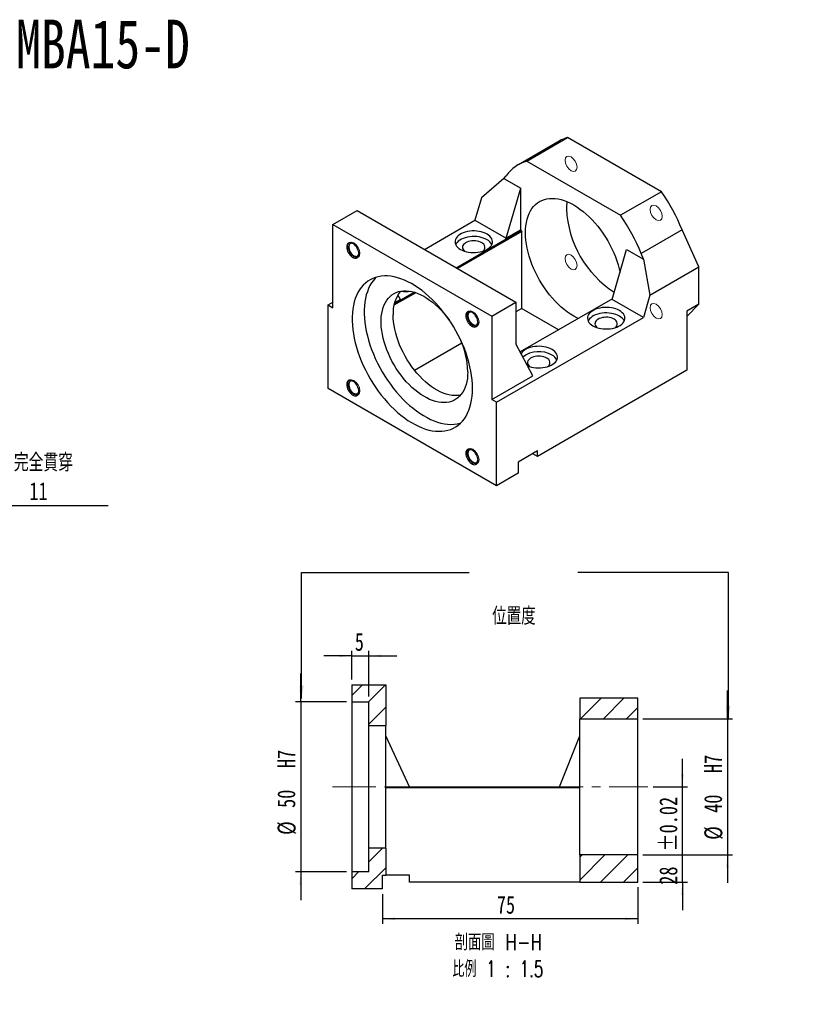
# Model space of a CAD drawing. Header units: millimetres. Extents: x 41 to 277, y 4 to 196.
# Tile 2 of 2: x 120 to 277, y 4 to 196. Entities that reach past the tile are written whole.
import ezdxf

# ---------------------------------------------------------------- set-up
doc = ezdxf.new("R2010")
doc.units = ezdxf.units.MM
doc.linetypes.add('CENTERX2', pattern=[20.32, 12.7, -2.54, 2.54, -2.54])
doc.layers.add('FORMAT', color=7, linetype='Continuous')
doc.styles.add('SLDTEXTSTYLE0', font='TXT', dxfattribs={"width": 0.75})
doc.styles.add('SLDTEXTSTYLE1', font='TXT', dxfattribs={"width": 0.75, "bigfont": 'bigfont'})
doc.styles.add('SLDTEXTSTYLE2', font='TXT', dxfattribs={"width": 0.675, "bigfont": 'bigfont'})
doc.styles.add('SLDTEXTSTYLE4', font='TXT', dxfattribs={"width": 0.666667})
doc.dimstyles.new('SLDDIMSTYLE1', dxfattribs={"dimtxt": 0.18, "dimasz": 2.5, "dimexe": 0, "dimexo": 0.0625, "dimgap": 0, "dimtad": 0, "dimtih": 1, "dimtoh": 1, "dimdec": 0, "dimrnd": 1e-09, "dimzin": 0, "dimdsep": 46, "dimtxsty": 'Standard', "dimsah": 1, "dimcen": 0.09, "dimadec": 0, "dimazin": 0, "dimtfac": 2.5, "dimtdec": 0, "dimtofl": 0, "dimtmove": 0, "dimatfit": 3, "dimfxl": 1, "dimfrac": 2, "dimtolj": 1, "dimtzin": 0, "dimarcsym": 0})
doc.dimstyles.new('SLDDIMSTYLE2', dxfattribs={"dimtxt": 3.5, "dimasz": 2.5, "dimexe": 0, "dimexo": 0.0625, "dimgap": 0.875, "dimtad": 1, "dimlfac": 1.5, "dimrnd": 1e-09, "dimzin": 12, "dimdsep": 46, "dimtxsty": 'SLDTEXTSTYLE0', "dimsah": 1, "dimcen": 0.09, "dimadec": 0, "dimazin": 3, "dimtol": 1, "dimtp": 0.02, "dimtm": 0.02, "dimtfac": 1, "dimtmove": 0, "dimatfit": 0, "dimfxl": 1, "dimfrac": 2, "dimtolj": 1, "dimarcsym": 0})
doc.dimstyles.new('SLDDIMSTYLE3', dxfattribs={"dimtxt": 3.5, "dimasz": 2.5, "dimexe": 0, "dimexo": 0.0625, "dimgap": 0.875, "dimtad": 1, "dimlfac": 1.5, "dimrnd": 1e-09, "dimzin": 12, "dimdsep": 46, "dimtxsty": 'SLDTEXTSTYLE0', "dimsah": 1, "dimcen": 0.09, "dimadec": 0, "dimazin": 3, "dimtfac": 1, "dimtmove": 0, "dimatfit": 0, "dimfxl": 1, "dimfrac": 2, "dimtolj": 1, "dimtzin": 12, "dimarcsym": 0})
doc.dimstyles.new('SLDDIMSTYLE4', dxfattribs={"dimtxt": 3.5, "dimasz": 2.5, "dimexe": 0, "dimexo": 0.0625, "dimgap": 0.875, "dimtad": 1, "dimlfac": 1.5, "dimrnd": 1e-09, "dimzin": 12, "dimdsep": 46, "dimtxsty": 'SLDTEXTSTYLE0', "dimsah": 1, "dimcen": 0.09, "dimadec": 0, "dimazin": 3, "dimtfac": 1, "dimtofl": 0, "dimtmove": 0, "dimatfit": 3, "dimfxl": 1, "dimfrac": 2, "dimtolj": 1, "dimtzin": 12, "dimarcsym": 0})
doc.dimstyles.new('SLDDIMSTYLE6', dxfattribs={"dimtxt": 3.5, "dimasz": 2.5, "dimexe": 0, "dimexo": 0.0625, "dimgap": 0.875, "dimtad": 0, "dimtih": 1, "dimtoh": 1, "dimdec": 1, "dimlfac": 1.5, "dimrnd": 1e-09, "dimzin": 12, "dimdsep": 46, "dimtxsty": 'SLDTEXTSTYLE0', "dimsah": 1, "dimcen": 0, "dimadec": 0, "dimazin": 3, "dimtfac": 1, "dimtofl": 0, "dimtmove": 0, "dimatfit": 3, "dimfxl": 1, "dimfrac": 2, "dimtolj": 1, "dimtzin": 12, "dimarcsym": 0})

# ---------------------------------------------------------------- blocks, each defined once
blk = doc.blocks.new('_D_1')
at = {"layer": 'FORMAT', "color": 7}
for p, q in [((250.14, 46.25), (250.14, 51.75)), ((244.39, 46.25), (251.14, 46.25)), ((250.14, 27.58), (250.14, 46.25)), ((242.39, 27.58), (251.14, 27.58)), ((250.14, 27.58), (250.14, 22.08))]:
    blk.add_line(p, q, dxfattribs=at)
for points in [[(250.14, 46.25), (250.39, 48.75), (249.89, 48.75)], [(250.14, 27.58), (249.89, 25.08), (250.39, 25.08)]]:
    blk.add_solid(points, dxfattribs=at)
at = {"layer": 'FORMAT', "color": 7, "char_height": 3.5, "attachment_point": 1, "rotation": 90, "style": 'SLDTEXTSTYLE0'}
for s, insert in [('±0.02', (245.63, 33.56)), ('28', (245.63, 27.07))]:
    blk.add_mtext(s, dxfattribs=dict(at, insert=insert))
blk = doc.blocks.new('_D_2')
at = {"layer": 'FORMAT', "color": 7}
for p, q in [((258.95, 59.58), (258.95, 65.08)), ((242.39, 59.58), (259.95, 59.58)), ((258.95, 59.58), (258.95, 32.92)), ((242.39, 32.92), (259.95, 32.92)), ((258.95, 32.92), (258.95, 27.42))]:
    blk.add_line(p, q, dxfattribs=at)
for points in [[(258.95, 59.58), (259.2, 62.08), (258.7, 62.08)], [(258.95, 32.92), (258.7, 30.42), (259.2, 30.42)]]:
    blk.add_solid(points, dxfattribs=at)
at = {"layer": 'FORMAT', "color": 7, "char_height": 3.5, "attachment_point": 1, "rotation": 90, "style": 'SLDTEXTSTYLE0'}
for s, insert in [('H7', (254.39, 48.95)), ('40', (254.39, 41.16)), ('%%c', (254.44, 35.88))]:
    blk.add_mtext(s, dxfattribs=dict(at, insert=insert))
blk = doc.blocks.new('_D_3')
at = {"layer": 'FORMAT', "color": 7}
for p, q in [((185.39, 71.88), (179.89, 71.88)), ((185.39, 67.25), (185.39, 72.88)), ((185.39, 71.88), (188.72, 71.88)), ((188.72, 63.92), (188.72, 72.88)), ((188.72, 71.88), (194.22, 71.88))]:
    blk.add_line(p, q, dxfattribs=at)
for points in [[(185.39, 71.88), (182.89, 72.13), (182.89, 71.63)], [(188.72, 71.88), (191.22, 71.63), (191.22, 72.13)]]:
    blk.add_solid(points, dxfattribs=at)
at = {"layer": 'FORMAT', "color": 7, "insert": (185.99, 76.39), "char_height": 3.5, "attachment_point": 1, "style": 'SLDTEXTSTYLE0'}
blk.add_mtext('5', dxfattribs=at)
blk = doc.blocks.new('_D_4')
at = {"layer": 'FORMAT', "color": 7}
for p, q in [((175.39, 62.92), (175.39, 68.42)), ((184.39, 62.92), (174.39, 62.92)), ((175.39, 62.92), (175.39, 29.58)), ((184.39, 29.58), (174.39, 29.58)), ((175.39, 29.58), (175.39, 24.08))]:
    blk.add_line(p, q, dxfattribs=at)
for points in [[(175.39, 62.92), (175.64, 65.42), (175.14, 65.42)], [(175.39, 29.58), (175.14, 27.08), (175.64, 27.08)]]:
    blk.add_solid(points, dxfattribs=at)
at = {"layer": 'FORMAT', "color": 7, "char_height": 3.5, "attachment_point": 1, "rotation": 90, "style": 'SLDTEXTSTYLE0'}
for s, insert in [('H7', (170.82, 49.92)), ('50', (170.82, 42.12)), ('%%c', (170.88, 36.84))]:
    blk.add_mtext(s, dxfattribs=dict(at, insert=insert))
blk = doc.blocks.new('_D_5')
at = {"layer": 'FORMAT', "color": 7}
for p, q in [((191.39, 25.25), (191.39, 19.4)), ((241.39, 26.58), (241.39, 19.4)), ((241.39, 20.4), (191.39, 20.4))]:
    blk.add_line(p, q, dxfattribs=at)
for points in [[(191.39, 20.4), (193.89, 20.15), (193.89, 20.65)], [(241.39, 20.4), (238.89, 20.65), (238.89, 20.15)]]:
    blk.add_solid(points, dxfattribs=at)
at = {"layer": 'FORMAT', "color": 7, "insert": (213.8, 24.91), "char_height": 3.5, "attachment_point": 1, "style": 'SLDTEXTSTYLE0'}
blk.add_mtext('75', dxfattribs=at)
blk = doc.blocks.new('SW_NOTE_1')
at = {"layer": 'FORMAT', "color": 0, "char_height": 3.175, "attachment_point": 2}
for s, insert, style in [('\\M+19655\\M+196CA\\M+19AA4 H-H', (10.42, 4.09), 'SLDTEXTSTYLE1'), ('\\M+194E4\\M+197E1 1 : 1.5', (10.32, -1.14), 'SLDTEXTSTYLE2')]:
    blk.add_mtext(s, dxfattribs=dict(at, insert=insert, style=style))
blk = doc.blocks.new('SW_SYMBOL_HOLE_SPOT')
at = {"layer": 'FORMAT', "color": 0}
for p, q in [((0, 875), (0, 75)), ((1600, 75), (1600, 875)), ((0, 75), (1600, 75))]:
    blk.add_line(p, q, dxfattribs=at)
blk = doc.blocks.new('_D_6')
at = {"layer": 'FORMAT'}
for p, q in [((85.54, 128.67), (95.68, 101.32)), ((95.68, 101.32), (137.67, 101.32))]:
    blk.add_line(p, q, dxfattribs=at)
blk.add_solid([(85.54, 128.67), (86.18, 126.24), (86.65, 126.42)], dxfattribs=at)
at = {"layer": 'FORMAT', "xscale": 0.0044707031, "yscale": 0.0044707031, "zscale": 0.0044707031}
blk.add_blockref('SW_SYMBOL_HOLE_SPOT', (106.23, 101.81), dxfattribs=at)
at = {"layer": 'FORMAT', "char_height": 3.5, "attachment_point": 1}
for s, insert, style in [('4 x', (97.26, 111.5), 'SLDTEXTSTYLE4'), ('%%c', (104.68, 111.44), 'SLDTEXTSTYLE0'), ('6.6 \\M+18AAE\\M+19153\\M+18AD1\\M+190FA', (111.27, 111.5), 'SLDTEXTSTYLE1'), ('%%c', (115.67, 105.83), 'SLDTEXTSTYLE0'), ('11', (122.26, 105.89), 'SLDTEXTSTYLE0')]:
    blk.add_mtext(s, dxfattribs=dict(at, insert=insert, style=style))

msp = doc.modelspace()

# ---------------------------------------------------------------- hatches: boundary and pattern name
at = {"linetype": 'Continuous', "lineweight": 18}
h = msp.add_hatch(dxfattribs=at)
h.set_pattern_fill('ANSI31', style=0)
h.paths.add_polyline_path([(192.0565, 66.2499), (185.3898, 66.2499), (185.3898, 62.9166), (188.7231, 62.9166), (188.7231, 58.2499), (192.0565, 58.2499)], flags=0)
h = msp.add_hatch(dxfattribs=at)
h.set_pattern_fill('ANSI31', style=0)
h.paths.add_polyline_path([(241.3898, 59.5833), (241.3898, 63.5833), (230.0565, 63.5833), (230.0565, 59.5833)], flags=0)
h = msp.add_hatch(dxfattribs=at)
h.set_pattern_fill('ANSI31', style=0)
h.paths.add_polyline_path([(192.0565, 28.9166), (192.0565, 34.2499), (188.7231, 34.2499), (188.7231, 29.5833), (185.3898, 29.5833), (185.3898, 26.2499), (191.3898, 26.2499), (191.3898, 28.9166)], flags=0)
h = msp.add_hatch(dxfattribs=at)
h.set_pattern_fill('ANSI31', style=0)
h.paths.add_polyline_path([(230.0565, 32.9166), (230.0565, 27.5833), (241.3898, 27.5833), (241.3898, 32.9166)], flags=0)

# ---------------------------------------------------------------- linework, layer by layer
at = {"color": 7, "linetype": 'Continuous', "lineweight": 25}
for p, q in [((226.0288, 172.6958), (218.015, 168.0695)), ((219.655, 168.7651), (227.6689, 173.3914)), ((246.0537, 162.7781), (227.6689, 173.3914)), ((219.655, 168.7651), (238.0398, 158.1518)), ((215.1433, 165.3817), (215.6481, 165.9068)), ((215.1433, 165.3817), (210.7821, 161.5698)), ((215.1433, 165.3817), (218.4765, 163.4575)), ((215.6481, 153.6593), (218.4765, 163.4575)), ((218.4765, 155.2921), (218.4765, 163.4575)), ((246.0537, 162.7781), (238.0398, 158.1518)), ((210.7821, 161.5698), (209.5198, 157.197)), ((181.707, 156.3833), (186.421, 159.1046)), ((186.421, 159.1046), (217.5337, 141.1437)), ((181.707, 140.0525), (181.707, 156.3833)), ((181.707, 156.3833), (212.8197, 138.4223)), ((199.6226, 151.4835), (209.5198, 157.197)), ((209.5198, 157.197), (215.6481, 153.6593)), ((205.8452, 147.8913), (218.5708, 155.2377)), ((218.7122, 154.9927), (206.128, 147.728)), ((218.4765, 155.2921), (215.6481, 153.6593)), ((218.5708, 155.2377), (218.4765, 155.2921)), ((218.5708, 155.2377), (218.7122, 154.9927)), ((218.7122, 139.9139), (218.7122, 154.9927)), ((250.0606, 155.2935), (242.0467, 150.6672)), ((253.3604, 148.0507), (250.0606, 155.2935)), ((236.3899, 141.6853), (239.2183, 151.4835)), ((239.2183, 151.4835), (242.5515, 149.5593)), ((242.5515, 149.5593), (242.0467, 150.6672)), ((242.5515, 149.5593), (243.7804, 142.5203)), ((243.7804, 142.5203), (253.3604, 148.0507)), ((253.3604, 140.7626), (253.3604, 148.0507)), ((197.9465, 143.0049), (193.6591, 140.5298)), ((193.7409, 140.9037), (197.5818, 143.121)), ((180.7641, 140.5967), (181.707, 141.141)), ((194.9063, 141.6853), (193.7733, 141.0312)), ((194.9063, 141.6853), (194.419, 142.6098)), ((212.8197, 138.4223), (217.5337, 141.1437)), ((217.5337, 141.1437), (217.5337, 132.9783)), ((236.4276, 141.8159), (218.3701, 131.3915)), ((242.5181, 138.1475), (236.3899, 141.6853)), ((243.7804, 142.5203), (242.5181, 138.1475)), ((253.3604, 140.7626), (251.0034, 139.4019)), ((253.3604, 140.7626), (251.0034, 138.3105)), ((180.7641, 124.2659), (180.7641, 140.5967)), ((180.7641, 140.5967), (181.707, 140.0525)), ((218.7122, 139.9139), (217.5337, 139.2336)), ((218.7122, 139.9139), (225.9226, 135.7515)), ((251.0034, 139.4019), (251.0034, 127.8039)), ((212.8197, 138.4223), (212.8197, 122.0915)), ((213.7625, 121.5472), (242.5181, 138.1475)), ((206.9545, 133.1264), (197.7089, 127.789)), ((220.8335, 126.7178), (217.5337, 132.9783)), ((251.0034, 127.8039), (221.7763, 110.9314)), ((212.8197, 122.0915), (220.8335, 126.7178)), ((213.7625, 105.2164), (180.7641, 124.2659)), ((213.7625, 121.5472), (212.8197, 122.0915)), ((213.7625, 105.2164), (213.7625, 121.5472)), ((221.7763, 112.0201), (218.0051, 109.8431)), ((221.7763, 110.9314), (221.7763, 112.0201)), ((221.7763, 110.9314), (220.8334, 111.4758)), ((218.0051, 109.8431), (218.0051, 107.6656)), ((218.0051, 107.6656), (213.7625, 105.2164)), ((185.3898, 66.2499), (185.3898, 62.9166)), ((185.3898, 66.2499), (192.0565, 66.2499)), ((192.0565, 66.2499), (192.0565, 58.2499)), ((185.3898, 62.9166), (188.7231, 62.9166)), ((185.3898, 62.9166), (185.3898, 29.5833)), ((188.7231, 58.2499), (188.7231, 62.9166)), ((230.0565, 63.5833), (230.0565, 59.5833)), ((241.3898, 63.5833), (230.0565, 63.5833)), ((241.3898, 59.5833), (241.3898, 63.5833)), ((188.7231, 34.2499), (188.7231, 58.2499)), ((188.7231, 58.2499), (192.0565, 58.2499)), ((192.0565, 34.2499), (192.0565, 58.2499)), ((230.0565, 59.5833), (241.3898, 59.5833)), ((230.0565, 32.9166), (230.0565, 59.5833)), ((241.3898, 32.9166), (241.3898, 59.5833)), ((196.7231, 46.2499), (192.0565, 56.2499)), ((226.0565, 46.2499), (230.0565, 56.2499)), ((192.0565, 46.2499), (230.0565, 46.2499)), ((230.0565, 46.0499), (192.0565, 46.0499)), ((188.7231, 29.5833), (188.7231, 34.2499)), ((192.0565, 34.2499), (188.7231, 34.2499)), ((192.0565, 34.2499), (192.0565, 28.9166)), ((241.3898, 32.9166), (230.0565, 32.9166)), ((230.0565, 32.9166), (230.0565, 27.5833)), ((241.3898, 27.5833), (241.3898, 32.9166)), ((185.3898, 29.5833), (185.3898, 26.2499)), ((188.7231, 29.5833), (185.3898, 29.5833)), ((191.3898, 26.2499), (191.3898, 28.9166)), ((191.3898, 28.9166), (192.0565, 28.9166)), ((196.7231, 28.9166), (192.0565, 28.9166)), ((196.7231, 27.5833), (196.7231, 28.9166)), ((230.0565, 27.5833), (196.7231, 27.5833)), ((230.0565, 27.5833), (241.3898, 27.5833)), ((191.3898, 26.2499), (185.3898, 26.2499))]:
    msp.add_line(p, q, dxfattribs=at)
at = {"color": 7, "linetype": 'Continuous', "lineweight": 18, "flags": 128}
for points in [[(228.3276, 166.8886), (228.7786, 166.7318), (229.1609, 166.8061), (229.4164, 167.1002), (229.5061, 167.5692), (229.4164, 168.1417), (229.1609, 168.7307), (228.7786, 169.2465), (228.3276, 169.6104), (227.8766, 169.7672), (227.4943, 169.6929), (227.2388, 169.3988), (227.1491, 168.9298), (227.2388, 168.3573), (227.4943, 167.7683), (227.8766, 167.2525), (228.3276, 166.8886)], [(243.8158, 159.3084), (243.9055, 158.7358), (244.1609, 158.1468), (244.5433, 157.6311), (244.9943, 157.2671), (245.4453, 157.1104), (245.8276, 157.1847), (246.0831, 157.4787), (246.1728, 157.9477), (246.0831, 158.5203), (245.8276, 159.1093), (245.4453, 159.625), (244.9943, 159.9889), (244.5433, 160.1457), (244.1609, 160.0714), (243.9055, 159.7774), (243.8158, 159.3084)], [(184.6185, 152.0752), (184.7082, 152.5442), (184.9637, 152.8383), (185.346, 152.9126), (185.797, 152.7558), (186.248, 152.3918), (186.6303, 151.8761), (186.8858, 151.2871), (186.9755, 150.7145), (186.8858, 150.2455), (186.6303, 149.9515), (186.248, 149.8772), (185.797, 150.034), (185.346, 150.3979), (184.9637, 150.9137), (184.7082, 151.5026), (184.6185, 152.0752)], [(229.5061, 148.3231), (229.4164, 148.8957), (229.1609, 149.4847), (228.7786, 150.0004), (228.3276, 150.3643), (227.8766, 150.5211), (227.4943, 150.4468), (227.2388, 150.1528), (227.1491, 149.6838), (227.2388, 149.1112), (227.4943, 148.5222), (227.8766, 148.0065), (228.3276, 147.6425), (228.7786, 147.4858), (229.1609, 147.5601), (229.4164, 147.8541), (229.5061, 148.3231)], [(244.9943, 140.7429), (244.5433, 140.8996), (244.1609, 140.8254), (243.9055, 140.5313), (243.8158, 140.0623), (243.9055, 139.4897), (244.1609, 138.9008), (244.5433, 138.385), (244.9943, 138.0211), (245.4453, 137.8643), (245.8276, 137.9386), (246.0831, 138.2326), (246.1728, 138.7016), (246.0831, 139.2742), (245.8276, 139.8632), (245.4453, 140.3789), (244.9943, 140.7429)], [(209.1303, 139.2857), (209.5813, 138.9218), (209.9637, 138.4061), (210.2191, 137.8171), (210.3088, 137.2445), (210.2191, 136.7755), (209.9637, 136.4815), (209.5813, 136.4072), (209.1303, 136.5639), (208.6793, 136.9279), (208.297, 137.4436), (208.0415, 138.0326), (207.9518, 138.6052), (208.0415, 139.0742), (208.297, 139.3682), (208.6793, 139.4425), (209.1303, 139.2857)], [(185.797, 123.0895), (185.346, 123.4535), (184.9637, 123.9692), (184.7082, 124.5582), (184.6185, 125.1308), (184.7082, 125.5998), (184.9637, 125.8938), (185.346, 125.9681), (185.797, 125.8113), (186.248, 125.4474), (186.6303, 124.9316), (186.8858, 124.3427), (186.9755, 123.7701), (186.8858, 123.3011), (186.6303, 123.007), (186.248, 122.9328), (185.797, 123.0895)], [(210.3088, 110.3), (210.2191, 109.831), (209.9637, 109.537), (209.5813, 109.4627), (209.1303, 109.6195), (208.6793, 109.9834), (208.297, 110.4991), (208.0415, 111.0881), (207.9518, 111.6607), (208.0415, 112.1297), (208.297, 112.4237), (208.6793, 112.498), (209.1303, 112.3413), (209.5813, 111.9773), (209.9637, 111.4616), (210.2191, 110.8726), (210.3088, 110.3)]]:
    msp.add_lwpolyline(points, dxfattribs=at)
at = {"color": 7, "linetype": 'Continuous', "lineweight": 25, "flags": 128}
for points in [[(219.4193, 154.7478), (219.4395, 155.4482), (219.5, 156.1223), (219.6005, 156.7672), (219.7406, 157.3802), (219.9197, 157.9585), (220.137, 158.4999), (220.3916, 159.0018), (220.6824, 159.4622), (221.0082, 159.8792), (221.3676, 160.2508), (221.759, 160.5756), (222.1807, 160.8521), (222.631, 161.0792), (223.1079, 161.2558), (223.6094, 161.3813), (224.1334, 161.455), (224.6775, 161.4768), (225.2394, 161.4464), (225.8168, 161.364), (226.4072, 161.23), (227.0081, 161.0449), (227.6168, 160.8096), (228.2308, 160.525), (228.8474, 160.1923), (229.464, 159.813), (230.078, 159.3887), (230.6867, 158.9213), (231.2876, 158.4126), (231.878, 157.865), (232.4554, 157.2807), (233.0173, 156.6623), (233.5615, 156.0123), (234.0854, 155.3337), (234.5869, 154.6292), (235.0638, 153.9019), (235.5141, 153.1549), (235.9358, 152.3915), (236.3272, 151.6148), (236.6866, 150.8282), (237.0124, 150.0352), (237.3032, 149.2389), (237.5578, 148.443), (237.7752, 147.6508), (237.9253, 147.0043)], [(211.8768, 154.4757), (211.5314, 154.6515), (211.1506, 154.8009), (210.7403, 154.9216), (210.3071, 155.0116), (209.8577, 155.0696), (209.3993, 155.0946), (208.9391, 155.0863), (208.4843, 155.0447), (208.0421, 154.9705), (207.6195, 154.8649), (207.2231, 154.7296), (206.8593, 154.5667), (206.5337, 154.3787), (206.2515, 154.1687), (206.0171, 153.9399), (205.8342, 153.6959), (205.7058, 153.4407), (205.6337, 153.1781), (205.6193, 152.9124), (205.6626, 152.6478), (205.763, 152.3884), (205.919, 152.1383), (206.1281, 151.9014), (206.3869, 151.6816), (206.6914, 151.4822), (207.0368, 151.3064), (207.4176, 151.157), (207.8279, 151.0363), (208.2612, 150.9462), (208.7105, 150.8883), (209.1689, 150.8632), (209.6292, 150.8716), (210.084, 150.9132), (210.5262, 150.9873), (210.9488, 151.0929), (211.3451, 151.2282), (211.7089, 151.3911), (212.0345, 151.5791), (212.3167, 151.7891), (212.5511, 152.018), (212.734, 152.2619), (212.8625, 152.5172), (212.9345, 152.7797), (212.949, 153.0454), (212.9056, 153.3101), (212.8052, 153.5695), (212.6492, 153.8196), (212.4402, 154.0564), (212.1814, 154.2763), (211.8768, 154.4757)], [(229.7364, 137.9532), (229.464, 138.0852), (228.8474, 138.4179), (228.2308, 138.7972), (227.6168, 139.2214), (227.0081, 139.6889), (226.4072, 140.1975), (225.8168, 140.7452), (225.2394, 141.3295), (224.6775, 141.9479), (224.1334, 142.5978), (223.6094, 143.2765), (223.1079, 143.981), (222.631, 144.7083), (222.1807, 145.4553), (221.759, 146.2187), (221.3676, 146.9954), (221.0082, 147.7819), (220.6824, 148.575), (220.3916, 149.3712), (220.137, 150.1672), (219.9197, 150.9594), (219.7406, 151.7445), (219.6005, 152.5192), (219.5, 153.2802), (219.4395, 154.0241), (219.4193, 154.7478)], [(186.7869, 150.5921), (186.7667, 150.8564), (186.7066, 151.135), (186.6086, 151.4186), (186.4763, 151.6974), (186.314, 151.962), (186.1272, 152.2034), (185.9224, 152.4132), (185.7065, 152.5845), (185.4868, 152.7113), (185.2709, 152.7893), (185.0661, 152.8159), (184.8793, 152.7902), (184.717, 152.713), (184.5846, 152.587), (184.4867, 152.4165), (184.4266, 152.2072), (184.4063, 151.9664), (184.4266, 151.7021), (184.4867, 151.4234), (184.5846, 151.1399), (184.717, 150.861), (184.8793, 150.5964), (185.0661, 150.3551), (185.2709, 150.1452), (185.4868, 149.974), (185.7065, 149.8472), (185.9224, 149.7691), (186.1272, 149.7425), (186.314, 149.7683), (186.4763, 149.8454), (186.6086, 149.9714), (186.7066, 150.142), (186.7667, 150.3512), (186.7869, 150.5921)], [(185.7016, 152.5878), (185.5489, 152.6448), (185.361, 152.6729), (185.191, 152.6487), (185.0459, 152.5731), (184.9314, 152.4493), (184.8524, 152.2824), (184.8121, 152.0791), (184.8121, 151.8478), (184.8524, 151.5979), (184.9314, 151.3398), (185.0459, 151.0839), (185.191, 150.8407), (185.361, 150.6202), (185.5489, 150.4315), (185.7468, 150.2821), (185.9469, 150.1784), (186.1408, 150.1244), (186.3206, 150.1225), (186.479, 150.1726), (186.6095, 150.2728), (186.7067, 150.4189), (186.7667, 150.605), (186.7823, 150.7158)], [(211.8768, 153.387), (211.5314, 153.5627), (211.1506, 153.7122), (210.7403, 153.8328), (210.3071, 153.9229), (209.8577, 153.9809), (209.3993, 154.0059), (208.9391, 153.9975), (208.4843, 153.9559), (208.0421, 153.8818), (207.6195, 153.7762), (207.2231, 153.6409), (206.8593, 153.478), (206.5337, 153.29), (206.2515, 153.08), (206.0171, 152.8512), (205.8342, 152.6072), (205.7408, 152.4346)], [(210.8398, 152.7883), (210.5701, 152.9207), (210.2671, 153.0264), (209.9386, 153.1027), (209.5932, 153.1476), (209.2398, 153.16), (208.8876, 153.1394), (208.5456, 153.0865), (208.2227, 153.0026), (207.9273, 152.89), (207.6671, 152.7514), (207.4488, 152.5905), (207.2779, 152.4114), (207.1591, 152.2189), (207.0953, 152.0179), (207.0881, 151.8135), (207.1379, 151.6112), (207.2432, 151.416), (207.4014, 151.2332), (207.538, 151.1176)], [(209.0484, 124.2686), (209.0281, 125.079), (208.9672, 125.91), (208.866, 126.7589), (208.7248, 127.6226), (208.5441, 128.4983), (208.3245, 129.3827), (208.0667, 130.2731), (207.7718, 131.1661), (207.4406, 132.0589), (207.0743, 132.9482), (206.6742, 133.8311), (206.2416, 134.7044), (205.7781, 135.5653), (205.2853, 136.4106), (204.7647, 137.2376), (204.2184, 138.0433), (203.648, 138.8249), (203.0557, 139.5799), (202.4434, 140.3055), (201.8132, 140.9993), (201.1673, 141.6588), (200.508, 142.2819), (199.8375, 142.8663), (199.1581, 143.4101), (198.4722, 143.9113), (197.7822, 144.3683), (197.0903, 144.7794), (196.399, 145.1433), (195.7107, 145.4586), (195.0278, 145.7244), (194.3526, 145.9397), (193.6874, 146.1037), (193.0345, 146.2159), (192.3962, 146.2759), (191.7747, 146.2835), (191.1721, 146.2387), (190.5905, 146.1415), (190.0319, 145.9924), (189.4983, 145.7919), (188.9914, 145.5407), (188.513, 145.2395), (188.0648, 144.8896), (187.6483, 144.4919), (187.2649, 144.0481), (186.916, 143.5595), (186.6028, 143.0278), (186.3263, 142.455), (186.0875, 141.8429), (185.8873, 141.1936), (185.7262, 140.5095), (185.605, 139.7929), (185.5239, 139.0462), (185.4833, 138.272), (185.4833, 137.4729), (185.5239, 136.6518), (185.605, 135.8115), (185.7262, 134.9548), (185.8873, 134.0848), (186.0875, 133.2044), (186.3263, 132.3166), (186.6028, 131.4245), (186.916, 130.5312), (187.2649, 129.6398), (187.6483, 128.7533), (188.0648, 127.8748), (188.513, 127.0073), (188.9914, 126.1539), (189.4983, 125.3174), (190.0319, 124.5007), (190.5905, 123.7067), (191.1721, 122.938), (191.7747, 122.1974), (192.3962, 121.4874), (193.0345, 120.8105), (193.6874, 120.1689), (194.3526, 119.5649), (195.0278, 119.0006), (195.7107, 118.4778), (196.399, 117.9985), (197.0903, 117.5643), (197.7822, 117.1766), (198.4722, 116.8368), (199.1581, 116.5461), (199.8375, 116.3055), (200.508, 116.1158), (201.1673, 115.9776), (201.8132, 115.8915), (202.4434, 115.8577), (203.0557, 115.8763), (203.648, 115.9473), (204.2184, 116.0705), (204.7647, 116.2454), (205.2853, 116.4714), (205.7781, 116.7477), (206.2416, 117.0734), (206.6742, 117.4473), (207.0743, 117.8682), (207.4406, 118.3347), (207.7718, 118.845), (208.0667, 119.3975), (208.3245, 119.9902), (208.5441, 120.6212), (208.7248, 121.2881), (208.866, 121.9888), (208.9672, 122.7208), (209.0281, 123.4816), (209.0484, 124.2686)], [(190.1929, 146.0414), (190.0053, 145.8526), (189.6219, 145.4088), (189.273, 144.9202), (188.9598, 144.3885), (188.6833, 143.8157), (188.4445, 143.2036), (188.2443, 142.5543), (188.0832, 141.8702), (187.962, 141.1536), (187.8809, 140.4068), (187.8403, 139.6326), (187.8403, 138.8336), (187.8809, 138.0125), (187.962, 137.1722), (188.0832, 136.3155), (188.2443, 135.4455), (188.4445, 134.565), (188.6833, 133.6773), (188.9598, 132.7852), (189.273, 131.8919), (189.6219, 131.0005), (190.0053, 130.114), (190.4218, 129.2355), (190.87, 128.368), (191.3484, 127.5145), (191.8553, 126.678), (192.3889, 125.8614), (192.9475, 125.0673), (193.5291, 124.2987), (194.1317, 123.5581), (194.7532, 122.8481), (195.3915, 122.1712), (196.0444, 121.5296), (196.7096, 120.9256), (197.3848, 120.3612), (198.0678, 119.8385), (198.7561, 119.3592), (199.4473, 118.925), (200.1392, 118.5373), (200.8293, 118.1975), (201.5152, 117.9068), (202.1945, 117.6662), (202.865, 117.4765), (203.5244, 117.3383), (204.1702, 117.2522), (204.8004, 117.2184), (205.4127, 117.237), (206.0051, 117.308), (206.5754, 117.4312), (206.6907, 117.4632)], [(208.1056, 127.5342), (208.0854, 126.8699), (208.0248, 126.232), (207.9242, 125.6238), (207.784, 125.0479), (207.605, 124.5073), (207.3878, 124.0044), (207.1337, 123.5417), (206.8437, 123.1214), (206.5193, 122.7454), (206.1621, 122.4156), (205.7737, 122.1335), (205.3559, 121.9005), (204.9108, 121.7178), (204.4405, 121.586), (203.9472, 121.506), (203.4334, 121.478), (202.9013, 121.5022), (202.3536, 121.5785), (201.7929, 121.7066), (201.2218, 121.8857), (200.6431, 122.1152), (200.0595, 122.3937), (199.4739, 122.7202), (198.8889, 123.0929), (198.3074, 123.5101), (197.7322, 123.9698), (197.1659, 124.4699), (196.6114, 125.0079), (196.0712, 125.5813), (195.5479, 126.1874), (195.044, 126.8232), (194.562, 127.4857), (194.104, 128.1718), (193.6723, 128.8782), (193.269, 129.6016), (192.8959, 130.3384), (192.5549, 131.0853), (192.2476, 131.8385), (191.9754, 132.5946), (191.7396, 133.3499), (191.5413, 134.1008), (191.3816, 134.8438), (191.2611, 135.5753), (191.1805, 136.2918), (191.1401, 136.99), (191.1401, 137.6664), (191.1805, 138.3179), (191.2611, 138.9413), (191.3816, 139.5337), (191.5413, 140.0923), (191.7396, 140.6143), (191.9754, 141.0974), (192.2476, 141.5392), (192.5549, 141.9376), (192.8959, 142.2907), (193.269, 142.5968), (193.6723, 142.8545), (194.104, 143.0625), (194.562, 143.2198), (195.044, 143.3258), (195.5479, 143.3798), (196.0712, 143.3817), (196.6114, 143.3314), (197.1659, 143.2292), (197.7322, 143.0755), (198.3074, 142.8711), (198.8889, 142.6169), (199.4739, 142.3142), (200.0595, 141.9645), (200.6431, 141.5693), (201.2218, 141.1305), (201.7929, 140.6503), (202.3536, 140.131), (202.9013, 139.5749), (203.4334, 138.9849), (203.9472, 138.3636), (204.4405, 137.714), (204.542, 137.5733)], [(210.1203, 137.122), (210.1, 137.3863), (210.0399, 137.665), (209.942, 137.9486), (209.8096, 138.2274), (209.6473, 138.492), (209.4605, 138.7333), (209.2557, 138.9432), (209.0398, 139.1144), (208.8201, 139.2412), (208.6042, 139.3193), (208.3994, 139.3459), (208.2127, 139.3202), (208.0503, 139.243), (207.918, 139.117), (207.8201, 138.9465), (207.7599, 138.7372), (207.7397, 138.4963), (207.7599, 138.2321), (207.8201, 137.9534), (207.918, 137.6698), (208.0503, 137.391), (208.2127, 137.1264), (208.3994, 136.8851), (208.6042, 136.6752), (208.8201, 136.5039), (209.0398, 136.3771), (209.2557, 136.2991), (209.4605, 136.2725), (209.6473, 136.2982), (209.8096, 136.3754), (209.942, 136.5014), (210.0399, 136.6719), (210.1, 136.8812), (210.1203, 137.122)], [(209.0349, 139.1177), (208.8822, 139.1748), (208.6944, 139.2029), (208.5244, 139.1786), (208.3792, 139.1031), (208.2648, 138.9793), (208.1858, 138.8123), (208.1454, 138.609), (208.1454, 138.3777), (208.1858, 138.1279), (208.2648, 137.8697), (208.3792, 137.6138), (208.5244, 137.3707), (208.6944, 137.1502), (208.8822, 136.9614), (209.0802, 136.8121), (209.2802, 136.7083), (209.4741, 136.6544), (209.654, 136.6524), (209.8124, 136.7026), (209.9428, 136.8027), (210.04, 136.9489), (210.1, 137.1349), (210.1156, 137.2457)], [(237.8041, 139.5082), (237.4587, 139.684), (237.0779, 139.8334), (236.6676, 139.9541), (236.2343, 140.0441), (235.785, 140.1021), (235.3265, 140.1271), (234.8663, 140.1188), (234.4115, 140.0772), (233.9693, 140.003), (233.5467, 139.8975), (233.1504, 139.7621), (232.7866, 139.5992), (232.461, 139.4113), (232.1787, 139.2012), (231.9443, 138.9724), (231.7615, 138.7285), (231.633, 138.4732), (231.561, 138.2106), (231.5465, 137.945), (231.5898, 137.6803), (231.6903, 137.4209), (231.8463, 137.1708), (232.0553, 136.9339), (232.3141, 136.7141), (232.6186, 136.5147), (232.964, 136.3389), (233.3449, 136.1895), (233.7552, 136.0688), (234.1884, 135.9788), (234.6378, 135.9208), (235.0962, 135.8958), (235.5564, 135.9041), (236.0112, 135.9457), (236.4534, 136.0199), (236.876, 136.1254), (237.2723, 136.2607), (237.6362, 136.4237), (237.9618, 136.6116), (238.244, 136.8217), (238.4784, 137.0505), (238.6613, 137.2944), (238.7897, 137.5497), (238.8618, 137.8122), (238.8762, 138.0779), (238.8329, 138.3426), (238.7324, 138.602), (238.5765, 138.8521), (238.3674, 139.0889), (238.1086, 139.3088), (237.8041, 139.5082)], [(237.8041, 138.4195), (237.4587, 138.5953), (237.0779, 138.7447), (236.6676, 138.8654), (236.2343, 138.9554), (235.785, 139.0134), (235.3265, 139.0384), (234.8663, 139.03), (234.4115, 138.9885), (233.9693, 138.9143), (233.5467, 138.8087), (233.1504, 138.6734), (232.7866, 138.5105), (232.461, 138.3225), (232.1787, 138.1125), (231.9443, 137.8837), (231.7615, 137.6397), (231.668, 137.4671)], [(206.6815, 122.9228), (206.5536, 122.9002), (206.0498, 122.8461), (205.5265, 122.8443), (204.9863, 122.8946), (204.4317, 122.9968), (203.8655, 123.1505), (203.2903, 123.3549), (202.7088, 123.6091), (202.1238, 123.9118), (201.5381, 124.2615), (200.9546, 124.6567), (200.3759, 125.0955), (199.8048, 125.5757), (199.2441, 126.095), (198.6964, 126.651), (198.1643, 127.2411), (197.6504, 127.8624), (197.1572, 128.512), (196.6869, 129.1867), (196.2418, 129.8834), (195.824, 130.5987), (195.4356, 131.3292), (195.0783, 132.0715), (194.754, 132.822), (194.464, 133.5771), (194.2099, 134.3333), (193.9927, 135.0868), (193.8136, 135.8342), (193.6735, 136.5719), (193.5728, 137.2964), (193.5123, 138.0041), (193.4921, 138.6918)], [(236.767, 137.8208), (236.4973, 137.9532), (236.1943, 138.0589), (235.8659, 138.1352), (235.5205, 138.1802), (235.1671, 138.1925), (234.8148, 138.172), (234.4728, 138.1191), (234.15, 138.0352), (233.8546, 137.9225), (233.5944, 137.7839), (233.376, 137.623), (233.2052, 137.444), (233.0863, 137.2514), (233.0225, 137.0504), (233.0154, 136.846), (233.0651, 136.6437), (233.1705, 136.4485), (233.3286, 136.2657), (233.4652, 136.1502)], [(224.6048, 131.8884), (224.2594, 132.0642), (223.8785, 132.2136), (223.4683, 132.3343), (223.035, 132.4243), (222.5856, 132.4823), (222.1272, 132.5073), (221.667, 132.499), (221.2122, 132.4574), (220.77, 132.3832), (220.3474, 132.2776), (219.9511, 132.1423), (219.5872, 131.9794), (219.2616, 131.7914), (218.9794, 131.5814), (218.745, 131.3526), (218.5621, 131.1086), (218.5392, 131.0707)], [(219.7829, 128.711), (220.1456, 128.5697), (220.5558, 128.449), (220.9891, 128.359), (221.4384, 128.301), (221.8969, 128.276), (222.3571, 128.2843), (222.8119, 128.3259), (223.2541, 128.4), (223.6767, 128.5056), (224.073, 128.6409), (224.4369, 128.8039), (224.7624, 128.9918), (225.0447, 129.2019), (225.2791, 129.4307), (225.4619, 129.6746), (225.5904, 129.9299), (225.6624, 130.1924), (225.6769, 130.4581), (225.6336, 130.7228), (225.5331, 130.9822), (225.3771, 131.2323), (225.1681, 131.4691), (224.9093, 131.689), (224.6048, 131.8884)], [(223.5677, 130.201), (223.298, 130.3334), (222.995, 130.4391), (222.6665, 130.5154), (222.3211, 130.5603), (221.9677, 130.5727), (221.6155, 130.5521), (221.2735, 130.4992), (220.9506, 130.4154), (220.6553, 130.3027), (220.395, 130.1641), (220.1767, 130.0032), (220.0059, 129.8241), (219.887, 129.6316), (219.8232, 129.4306), (219.8161, 129.2262), (219.8658, 129.0239), (219.9711, 128.8287), (220.1293, 128.6459), (220.2659, 128.5303)], [(186.7869, 123.6476), (186.7667, 123.9119), (186.7066, 124.1905), (186.6086, 124.4741), (186.4763, 124.753), (186.314, 125.0175), (186.1272, 125.2589), (185.9224, 125.4688), (185.7065, 125.64), (185.4868, 125.7668), (185.2709, 125.8448), (185.0661, 125.8715), (184.8793, 125.8457), (184.717, 125.7686), (184.5846, 125.6426), (184.4867, 125.472), (184.4266, 125.2628), (184.4063, 125.0219), (184.4266, 124.7576), (184.4867, 124.479), (184.5846, 124.1954), (184.717, 123.9166), (184.8793, 123.652), (185.0661, 123.4106), (185.2709, 123.2008), (185.4868, 123.0295), (185.7065, 122.9027), (185.9224, 122.8247), (186.1272, 122.7981), (186.314, 122.8238), (186.4763, 122.901), (186.6086, 123.027), (186.7066, 123.1975), (186.7667, 123.4068), (186.7869, 123.6476)], [(185.7016, 125.6433), (185.5489, 125.7003), (185.361, 125.7284), (185.191, 125.7042), (185.0459, 125.6287), (184.9314, 125.5049), (184.8524, 125.3379), (184.8121, 125.1346), (184.8121, 124.9033), (184.8524, 124.6535), (184.9314, 124.3953), (185.0459, 124.1394), (185.191, 123.8962), (185.361, 123.6758), (185.5489, 123.487), (185.7468, 123.3377), (185.9469, 123.2339), (186.1408, 123.1799), (186.3206, 123.178), (186.479, 123.2281), (186.6095, 123.3283), (186.7067, 123.4744), (186.7667, 123.6605), (186.7823, 123.7713)], [(210.1203, 110.1776), (210.1, 110.4418), (210.0399, 110.7205), (209.942, 111.0041), (209.8096, 111.2829), (209.6473, 111.5475), (209.4605, 111.7888), (209.2557, 111.9987), (209.0398, 112.17), (208.8201, 112.2968), (208.6042, 112.3748), (208.3994, 112.4014), (208.2127, 112.3757), (208.0503, 112.2985), (207.918, 112.1725), (207.8201, 112.002), (207.7599, 111.7927), (207.7397, 111.5519), (207.7599, 111.2876), (207.8201, 111.0089), (207.918, 110.7253), (208.0503, 110.4465), (208.2127, 110.1819), (208.3994, 109.9406), (208.6042, 109.7307), (208.8201, 109.5595), (209.0398, 109.4327), (209.2557, 109.3546), (209.4605, 109.328), (209.6473, 109.3537), (209.8096, 109.4309), (209.942, 109.5569), (210.0399, 109.7274), (210.1, 109.9367), (210.1203, 110.1776)], [(209.0349, 112.1733), (208.8822, 112.2303), (208.6944, 112.2584), (208.5244, 112.2342), (208.3792, 112.1586), (208.2648, 112.0348), (208.1858, 111.8679), (208.1454, 111.6646), (208.1454, 111.4333), (208.1858, 111.1834), (208.2648, 110.9253), (208.3792, 110.6694), (208.5244, 110.4262), (208.6944, 110.2057), (208.8822, 110.017), (209.0802, 109.8676), (209.2802, 109.7639), (209.4741, 109.7099), (209.654, 109.7079), (209.8124, 109.7581), (209.9428, 109.8583), (210.04, 110.0044), (210.1, 110.1905), (210.1156, 110.3012)]]:
    msp.add_lwpolyline(points, dxfattribs=at)
at = {"color": 7, "linetype": 'Continuous', "lineweight": 25}
for centre, radius, start, end in [((229.6972, 166.3281), 7.3488, 106.022296, 119.946239), ((221.7352, 161.6113), 7.4501, 106.212983, 144.789811), ((215.5389, 141.6269), 37.1285, 21.597893, 34.727653), ((238.5349, 159.4114), 11.1018, 172.567393, 180.192264), ((247.9215, 160.312), 20.5097, 182.620921, 237.141323), ((207.525, 137.0006), 37.1285, 21.597893, 34.727653), ((210.5185, 151.9054), 0.9394, 303.008121, 70.003725), ((210.8587, 151.4201), 2.2147, 27.26137, 62.631965), ((200.3721, 139.0926), 6.8917, 142.341525, 183.334546), ((196.0853, 149.4877), 6.2456, 260.505128, 277.168557), ((236.4458, 136.938), 0.9394, 303.008121, 70.003725), ((236.786, 136.4526), 2.2147, 27.26137, 62.631965), ((191.8773, 127.1445), 16.233, 1.375754, 25.464665), ((222.0473, 126.1797), 5.2806, 61.032652, 126.758189), ((223.2464, 129.3182), 0.9394, 303.008121, 70.003725), ((223.5866, 128.8328), 2.2147, 27.26137, 62.631965)]:
    msp.add_arc(centre, radius, start, end, dxfattribs=at)
at = {"layer": 'FORMAT', "color": 7, "linetype": 'CENTERX2', "lineweight": 18, "ltscale": 0.666667}
msp.add_line((181.6261, 46.2499), (243.3898, 46.2499), dxfattribs=at)

# ---------------------------------------------------------------- block references
at = {"layer": 'FORMAT'}
msp.add_blockref('SW_NOTE_1', (203.6724, 13.3262), dxfattribs=at)

# ---------------------------------------------------------------- texts
at = {"layer": 'FORMAT', "color": 7, "attachment_point": 1}
for s, insert, char_height, style in [('MBA15-D', (119.6677, 196.4605), 9.525, 'SLDTEXTSTYLE0'), ('\\M+188CA\\M+19275\\M+19378', (212.8927, 81.408), 3.439583, 'SLDTEXTSTYLE1')]:
    msp.add_mtext(s, dxfattribs=dict(at, insert=insert, char_height=char_height, style=style))

# ---------------------------------------------------------------- dimensions: what is measured, and where the dimension line sits
at = {"layer": 'FORMAT'}
dim = msp.add_diameter_dim_2p(p1=(82.9978, 135.5506), p2=(85.5448, 128.6738), text='4 x <> 完全貫穿\\P{\\fGDT;v}%%c 11 \\P', dimstyle='SLDDIMSTYLE6', dxfattribs=at)
dim.commit()
dim.dimension.update_dxf_attribs({"geometry": '_D_6', "text_midpoint": (117.4681, 106.9311), "dimtype": 163})
at = {"layer": 'FORMAT', "color": 7}
for base, p1, p2, dimstyle, picture, middle in [((188.7231, 71.8828), (185.3898, 66.2499), (188.7231, 62.9166), 'SLDDIMSTYLE3', '_D_3', (187.2795, 71.8828)), ((191.3898, 20.3972), (241.3898, 27.5833), (191.3898, 26.2499), 'SLDDIMSTYLE4', '_D_5', (216.3898, 20.3972))]:
    dim = msp.add_linear_dim(base=base, p1=p1, p2=p2, dimstyle=dimstyle, dxfattribs=at)
    dim.commit()
    dim.dimension.update_dxf_attribs({"geometry": picture, "text_midpoint": middle, "dimtype": 160})
for base, p1, p2, picture, middle in [((175.3898, 29.5833), (185.3898, 62.9166), (185.3898, 29.5833), '_D_4', (175.3898, 46.2499)), ((258.9524, 32.9166), (241.3898, 59.5833), (241.3898, 32.9166), '_D_2', (258.9524, 45.2849))]:
    dim = msp.add_linear_dim(base=base, p1=p1, p2=p2, angle=90, text='%%c<>  H7', dimstyle='SLDDIMSTYLE3', dxfattribs=at)
    dim.commit()
    dim.dimension.update_dxf_attribs({"geometry": picture, "text_midpoint": middle, "dimtype": 160})
dim = msp.add_linear_dim(base=(250.1425, 46.2499), p1=(241.3898, 27.5833), p2=(243.3898, 46.2499), angle=90, dimstyle='SLDDIMSTYLE2', dxfattribs=at)
dim.commit()
dim.dimension.update_dxf_attribs({"geometry": '_D_1', "text_midpoint": (250.1425, 36.1098), "dimtype": 160})

# ---------------------------------------------------------------- leaders
for points in [[(175.5569, 63.5436), (175.5569, 88.1998), (208.4107, 88.1998)], [(259.1467, 59.6449), (259.1467, 88.1998), (229.6382, 88.1998)]]:
    msp.add_leader(points, dimstyle='SLDDIMSTYLE1', dxfattribs=at)

doc.saveas('drawing.dxf')
